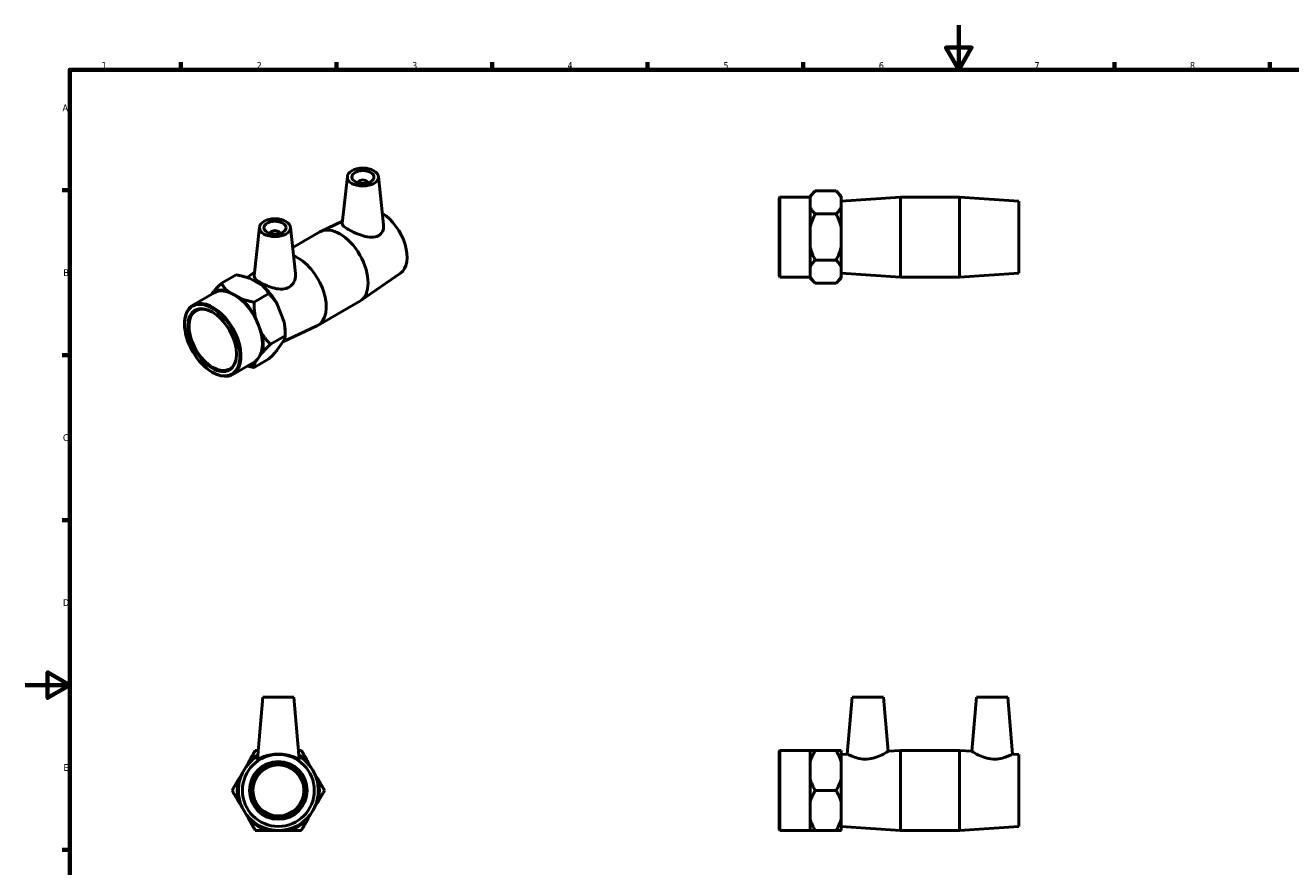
# Model space of a CAD drawing. Header units: millimetres. Extents: x 0 to 904, y -159 to 594.
# Tile 2 of 3: x 0 to 570, y 215 to 594. Entities that reach past the tile are written whole.
import ezdxf

# ---------------------------------------------------------------- set-up
doc = ezdxf.new("R2010")
doc.units = ezdxf.units.MM
doc.layers.add('Border (ANSI)', color=7, linetype='Continuous', lineweight=70)
doc.layers.add('Visible (ANSI)', color=7, linetype='Continuous', lineweight=50)
doc.styles.add('Note Text (ANSI)', font='tahoma.ttf')

# ---------------------------------------------------------------- blocks, each defined once
blk = doc.blocks.new('Borders Default Border')
at = {"layer": 'Border (ANSI)'}
for p, q in [((70.08, 574), (70.08, 577.45)), ((140.17, 574), (140.17, 577.45)), ((210.25, 574), (210.25, 577.45)), ((280.33, 574), (280.33, 577.45)), ((350.42, 574), (350.42, 577.45)), ((490.58, 574), (490.58, 577.45)), ((560.67, 574), (560.67, 577.45)), ((20, 519.75), (16.55, 519.75)), ((20, 445.5), (16.55, 445.5)), ((20, 371.25), (16.55, 371.25)), ((20, 222.75), (16.55, 222.75))]:
    blk.add_line(p, q, dxfattribs=at)
at = {"layer": 'Border (ANSI)', "flags": 128}
for points in [[(420.5, 594), (420.5, 574), (414.73, 584), (426.27, 584), (420.5, 574)], [(20, 20), (20, 574), (821, 574), (821, 20), (20, 20)], [(0, 297), (20, 297), (10, 302.77), (10, 291.23), (20, 297)]]:
    blk.add_lwpolyline(points, dxfattribs=at)
at = {"layer": 'Border (ANSI)', "color": 230, "true_color": 0xff0080, "char_height": 3.05, "attachment_point": 7, "style": 'Note Text (ANSI)'}
for s, insert in [('1', (34.35, 574.4)), ('2', (104.2, 574.4)), ('3', (174.26, 574.34)), ('4', (244.23, 574.4)), ('5', (314.48, 574.34)), ('6', (384.49, 574.34)), ('7', (454.6, 574.4)), ('8', (524.63, 574.33)), ('A', (16.78, 555.35)), ('B', (17.15, 481.1)), ('C', (16.95, 406.8)), ('D', (16.96, 332.6)), ('E', (17.21, 258.35))]:
    blk.add_mtext(s, dxfattribs=dict(at, insert=insert))

msp = doc.modelspace()

# ---------------------------------------------------------------- linework, layer by layer
at = {"layer": 'Visible (ANSI)'}
for p, q in [((145.078, 525.943), (142.806, 504.749)), ((159.051, 525.943), (161.379, 504.23)), ((150.065, 523.055), (150.065, 523.242)), ((154.065, 523.055), (154.065, 523.242)), ((353.531, 517.16), (355.831, 519.46)), ((365.231, 519.46), (355.831, 519.46)), ((367.531, 517.16), (365.231, 519.46)), ((339.531, 516.3), (339.906, 516.675)), ((339.531, 481.05), (339.531, 516.3)), ((339.906, 516.675), (339.906, 480.675)), ((339.906, 516.675), (353.531, 516.675)), ((353.531, 517.16), (353.531, 516.366)), ((353.531, 514.264), (353.531, 516.366)), ((353.531, 512.161), (353.531, 514.264)), ((367.531, 516.366), (367.531, 517.16)), ((367.531, 514.875), (394.198, 516.675)), ((367.531, 512.161), (367.531, 516.366)), ((394.198, 480.675), (394.198, 516.675)), ((394.198, 516.675), (420.865, 516.675)), ((420.865, 480.675), (420.865, 516.675)), ((447.531, 514.875), (420.865, 516.675)), ((447.531, 482.475), (447.531, 514.875)), ((353.531, 512.161), (353.531, 502.88)), ((365.231, 509.068), (355.831, 509.068)), ((367.531, 502.88), (367.531, 512.161)), ((105.48, 503.14), (103.125, 481.18)), ((119.453, 503.14), (121.691, 482.266)), ((142.919, 505.81), (133.153, 501.214)), ((353.531, 498.675), (353.531, 502.88)), ((367.531, 494.471), (367.531, 502.88)), ((110.467, 500.439), (110.467, 500.252)), ((114.467, 500.439), (114.467, 500.252)), ((120.442, 493.918), (132.711, 500.984)), ((353.531, 494.471), (353.531, 498.675)), ((353.531, 494.471), (353.531, 485.189)), ((367.531, 485.189), (367.531, 494.471)), ((353.531, 483.087), (353.531, 485.189)), ((365.231, 488.283), (355.831, 488.283)), ((367.531, 480.984), (367.531, 485.189)), ((95.007, 481.679), (88.36, 477.851)), ((99.874, 480.48), (103.305, 482.853)), ((106.955, 476.672), (101.008, 480.096)), ((169.013, 482.445), (151.097, 470.053)), ((339.531, 481.05), (339.906, 480.675)), ((339.906, 480.675), (353.531, 480.675)), ((353.531, 480.984), (353.531, 483.087)), ((353.531, 480.984), (353.531, 480.191)), ((353.531, 480.191), (355.831, 477.891)), ((367.531, 480.191), (365.231, 477.891)), ((367.531, 482.475), (394.198, 480.675)), ((367.531, 480.191), (367.531, 480.984)), ((394.198, 480.675), (420.865, 480.675)), ((447.531, 482.475), (420.865, 480.675)), ((75.465, 468.018), (85.099, 473.566)), ((84.546, 473.794), (83.903, 472.877)), ((94.082, 472.683), (91.109, 474.395)), ((109.703, 473.216), (103.057, 469.388)), ((365.231, 477.891), (355.831, 477.891)), ((97.055, 470.971), (94.082, 472.683)), ((116.491, 460.845), (113.517, 468.512)), ((131.82, 458.928), (150.676, 469.787)), ((105.105, 458.978), (103.618, 462.811)), ((71.72, 459.443), (71.72, 459.749)), ((106.591, 455.144), (105.105, 458.978)), ((116.08, 451.498), (131.379, 458.698)), ((117.052, 456.141), (117.052, 454.268)), ((117.052, 454.268), (110.405, 450.44)), ((113.517, 447.842), (116.491, 452.084)), ((105.105, 444.262), (106.591, 446.383)), ((93.43, 436.821), (103.064, 442.369)), ((109.703, 443.784), (103.057, 439.956)), ((103.618, 442.141), (105.105, 444.262)), ((84.134, 437.885), (84.398, 437.732)), ((106.988, 291.538), (104.551, 263.691)), ((120.988, 291.538), (106.988, 291.538)), ((120.988, 291.538), (123.424, 263.691)), ((372.531, 291.538), (370.29, 265.925)), ((372.531, 291.538), (386.531, 291.538)), ((386.531, 291.538), (388.664, 267.165)), ((428.531, 291.538), (426.399, 267.165)), ((442.531, 291.538), (428.531, 291.538)), ((442.531, 291.538), (444.772, 265.925)), ((339.531, 267.163), (339.906, 267.538)), ((339.531, 231.913), (339.531, 267.163)), ((339.906, 267.538), (339.906, 231.538)), ((339.906, 267.538), (353.531, 267.538)), ((353.531, 267.538), (353.531, 262.18)), ((365.231, 267.538), (355.831, 267.538)), ((367.531, 262.18), (367.531, 267.538)), ((367.531, 265.738), (370.29, 265.925)), ((388.664, 267.165), (394.198, 267.538)), ((394.198, 231.538), (394.198, 267.538)), ((394.198, 267.538), (420.865, 267.538)), ((420.865, 231.538), (420.865, 267.538)), ((426.399, 267.165), (420.865, 267.538)), ((447.531, 265.738), (444.772, 265.925)), ((447.531, 233.338), (447.531, 265.738)), ((96.297, 254.897), (100.502, 262.18)), ((127.474, 262.18), (131.678, 254.897)), ((353.531, 258.538), (353.531, 262.18)), ((353.531, 254.897), (353.531, 258.538)), ((367.531, 254.897), (367.531, 262.18)), ((353.531, 254.897), (353.531, 244.18)), ((367.531, 244.18), (367.531, 254.897)), ((365.231, 249.538), (355.831, 249.538)), ((100.502, 236.897), (96.297, 244.18)), ((131.678, 244.18), (127.474, 236.897)), ((353.531, 240.538), (353.531, 244.18)), ((353.531, 236.897), (353.531, 240.538)), ((367.531, 236.897), (367.531, 244.18)), ((353.531, 236.897), (353.531, 231.538)), ((367.531, 231.538), (367.531, 236.897)), ((118.192, 231.538), (109.783, 231.538)), ((339.531, 231.913), (339.906, 231.538)), ((339.906, 231.538), (353.531, 231.538)), ((365.231, 231.538), (355.831, 231.538)), ((367.531, 233.338), (394.198, 231.538)), ((394.198, 231.538), (420.865, 231.538)), ((447.531, 233.338), (420.865, 231.538))]:
    msp.add_line(p, q, dxfattribs=at)
for radius in [16.2, 13, 12.5, 11.5]:
    msp.add_circle((113.988, 249.538), radius, dxfattribs=at)
for radius, start, end in [(18, 121.21184, 58.78816), (18.485, 120.11954, 136.85133), (18.485, 43.14867, 59.88046), (18.485, 163.14867, 196.85133), (18.485, 343.14867, 16.85133), (18.485, 223.14867, 256.85133), (18.485, 283.14867, 316.85133)]:
    msp.add_arc((113.988, 249.538), radius, start, end, dxfattribs=at)
for centre, major_axis, ratio in [((152.065, 525.694), (7, 0), 0.5758617), ((152.065, 525.694), (5, 0), 0.5758617), ((112.467, 502.891), (7, 0), 0.5758617), ((112.467, 502.891), (5, 0), 0.5758617), ((84.182, 452.267), (8.795, -15.274), 0.5780931), ((84.182, 452.267), (7.745, -13.45), 0.5780931)]:
    msp.add_ellipse(centre, major_axis=major_axis, ratio=ratio, dxfattribs=at)
for centre, major_axis, ratio, start_param, end_param in [((152.065, 523.242), (-2, 0), 0.5758617, 2.9729035, 6.4518745), ((160.55, 496.244), (8.084, -14.039), 0.5780931, 0.0478402, 2.3333684), ((112.467, 500.439), (-2, 0), 0.5758617, 2.9729035, 6.4518745), ((141.694, 485.385), (-8.983, 15.599), 0.5780931, 3.1415927, 6.2831853), ((122.838, 474.527), (8.983, -15.599), 0.5780931, 6.2353451, 8.7989405), ((94.082, 457.967), (-9.224, 16.018), 0.5780931, 5.7292085, 6.3174308), ((94.082, 457.967), (-8.983, 15.599), 0.5780931, 5.4997209, 6.2831853), ((103.981, 463.668), (9.224, -16.018), 0.5780931, 1.5404183, 2.1286405), ((84.448, 452.419), (8.983, -15.599), 0.5780931, 5.4958534, 10.2121098), ((84.448, 452.419), (7.558, -13.125), 0.5780931, 2.3665178, 7.0582602), ((94.082, 457.967), (-8.983, 15.599), 0.5780931, 4.4525233, 5.4997209), ((94.082, 457.967), (-9.224, 16.018), 0.5780931, 4.682011, 5.2702332), ((94.082, 457.967), (8.983, -15.599), 0.5780931, 0.2637331, 1.3109306), ((103.981, 463.668), (9.224, -16.018), 0.5780931, 0.7873319, 1.081443), ((94.082, 457.967), (-9.224, 16.018), 0.5780931, 3.6348134, 4.2230357), ((94.082, 457.967), (9.224, -16.018), 0.5780931, 6.0536977, 6.3174308), ((94.082, 457.967), (8.983, -15.599), 0.5780931, 0, 0.2637331)]:
    msp.add_ellipse(centre, major_axis=major_axis, ratio=ratio, start_param=start_param, end_param=end_param, dxfattribs=at)
for points, weights in [([(355.831, 519.46), (354.194, 517.823), (353.531, 516.366)], [1, 1.01264937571, 1]), ([(367.531, 516.366), (366.869, 517.823), (365.231, 519.46)], [1, 1.01264937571, 1]), ([(353.531, 512.161), (354.194, 510.705), (355.831, 509.068)], [1, 1.01264937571, 1]), ([(355.831, 509.068), (354.194, 505.793), (353.531, 502.88)], [1, 1.01264937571, 1]), ([(365.231, 509.068), (366.869, 510.705), (367.531, 512.161)], [1, 1.01264937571, 1]), ([(367.531, 502.88), (366.869, 505.793), (365.231, 509.068)], [1, 1.01264937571, 1]), ([(353.531, 494.471), (354.194, 491.558), (355.831, 488.283)], [1, 1.01264937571, 1]), ([(365.231, 488.283), (366.869, 491.558), (367.531, 494.471)], [1, 1.01264937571, 1]), ([(355.831, 488.283), (354.194, 486.646), (353.531, 485.189)], [1, 1.01264937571, 1]), ([(367.531, 485.189), (366.869, 486.646), (365.231, 488.283)], [1, 1.01264937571, 1]), ([(101.008, 480.096), (98.48, 481.012), (95.007, 481.679)], [1, 1.01264937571, 1]), ([(353.531, 480.984), (354.194, 479.528), (355.831, 477.891)], [1, 1.01264937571, 1]), ([(365.231, 477.891), (366.869, 479.528), (367.531, 480.984)], [1, 1.01264937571, 1]), ([(84.546, 473.794), (86.044, 475.533), (88.36, 477.851)], [1, 1.01264937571, 1]), ([(88.36, 477.851), (89.518, 475.851), (91.109, 474.395)], [1, 1.01264937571, 1]), ([(109.703, 473.216), (108.546, 475.216), (106.955, 476.672)], [1, 1.01264937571, 1]), ([(113.517, 468.512), (112.019, 470.897), (109.703, 473.216)], [1, 1.01264937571, 1]), ([(97.055, 470.971), (99.583, 470.055), (103.057, 469.388)], [1, 1.01264937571, 1]), ([(103.057, 469.388), (103.057, 465.736), (103.618, 462.811)], [1, 1.01264937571, 1]), ([(117.052, 454.268), (117.052, 457.92), (116.491, 460.845)], [1, 1.01264937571, 1]), ([(106.591, 455.144), (108.089, 452.759), (110.405, 450.44)], [1, 1.01264937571, 1]), ([(110.405, 450.44), (108.089, 448.122), (106.591, 446.383)], [1, 1.01264937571, 1]), ([(116.491, 452.084), (117.052, 453.283), (117.052, 454.268)], [1, 1.01264937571, 1]), ([(109.703, 443.784), (112.019, 446.103), (113.517, 447.842)], [1, 1.01264937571, 1]), ([(103.057, 439.956), (101.438, 440.267), (100.04, 440.627)], [1, 1.00585655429, 1.00629003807]), ([(103.618, 442.141), (103.057, 440.941), (103.057, 439.956)], [1, 1.01264937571, 1]), ([(100.502, 262.18), (101.958, 264.702), (103.595, 267.538)], [1, 1.01264937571, 1]), ([(103.595, 267.538), (104.251, 267.538), (104.888, 267.538)], [1, 1.0025084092, 1.00402196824]), ([(123.087, 267.538), (123.724, 267.538), (124.38, 267.538)], [1.00402196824, 1.0025084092, 1]), ([(124.38, 267.538), (126.017, 264.702), (127.474, 262.18)], [1, 1.01264937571, 1]), ([(353.531, 267.538), (354.194, 267.538), (355.831, 267.538)], [1, 1.01264937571, 1]), ([(355.831, 267.538), (354.194, 264.702), (353.531, 262.18)], [1, 1.01264937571, 1]), ([(365.231, 267.538), (366.869, 267.538), (367.531, 267.538)], [1, 1.01264937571, 1]), ([(367.531, 262.18), (366.869, 264.702), (365.231, 267.538)], [1, 1.01264937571, 1]), ([(93.203, 249.538), (94.84, 252.375), (96.297, 254.897)], [1, 1.01264937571, 1]), ([(131.678, 254.897), (133.135, 252.375), (134.772, 249.538)], [1, 1.01264937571, 1]), ([(353.531, 254.897), (354.194, 252.375), (355.831, 249.538)], [1, 1.01264937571, 1]), ([(365.231, 249.538), (366.869, 252.375), (367.531, 254.897)], [1, 1.01264937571, 1]), ([(96.297, 244.18), (94.84, 246.702), (93.203, 249.538)], [1, 1.01264937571, 1]), ([(134.772, 249.538), (133.135, 246.702), (131.678, 244.18)], [1, 1.01264937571, 1]), ([(355.831, 249.538), (354.194, 246.702), (353.531, 244.18)], [1, 1.01264937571, 1]), ([(367.531, 244.18), (366.869, 246.702), (365.231, 249.538)], [1, 1.01264937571, 1]), ([(103.595, 231.538), (101.958, 234.375), (100.502, 236.897)], [1, 1.01264937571, 1]), ([(127.474, 236.897), (126.017, 234.375), (124.38, 231.538)], [1, 1.01264937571, 1]), ([(353.531, 236.897), (354.194, 234.375), (355.831, 231.538)], [1, 1.01264937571, 1]), ([(365.231, 231.538), (366.869, 234.375), (367.531, 236.897)], [1, 1.01264937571, 1]), ([(109.783, 231.538), (106.87, 231.538), (103.595, 231.538)], [1, 1.01264937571, 1]), ([(124.38, 231.538), (121.105, 231.538), (118.192, 231.538)], [1, 1.01264937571, 1]), ([(355.831, 231.538), (354.194, 231.538), (353.531, 231.538)], [1, 1.01264937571, 1]), ([(367.531, 231.538), (366.869, 231.538), (365.231, 231.538)], [1, 1.01264937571, 1])]:
    msp.add_rational_spline(points, weights, degree=2, dxfattribs=at)
for points, knots in [([(159.016, 499.227), (158.158, 498.753), (157.073, 498.538), (154.722, 498.592), (153.454, 498.848), (151.11, 499.526), (149.868, 499.991), (147.548, 501.006), (146.469, 501.553), (144.745, 502.545), (144.013, 503.041), (143.048, 503.919), (142.812, 504.305), (142.8, 504.677), (142.802, 504.713), (142.806, 504.749)], [0, 0, 0, 0, 0.3787832, 0.3787832, 0.7575664, 0.7575664, 1.1231033, 1.1231033, 1.4886402, 1.4886402, 1.8541771, 1.8541771, 2.2197141, 2.2197141, 2.2592106, 2.2592106, 2.2592106, 2.2592106]), ([(161.379, 504.23), (161.392, 504.109), (161.401, 503.989), (161.447, 502.982), (161.277, 502.019), (160.457, 500.355), (159.804, 499.664), (159.016, 499.227)], [5.02526443, 5.02526443, 5.02526443, 5.02526443, 5.0719809, 5.0719809, 5.42031353, 5.42031353, 5.76864616, 5.76864616, 5.76864616, 5.76864616]), ([(118.852, 476.099), (118.002, 475.592), (116.945, 475.298), (114.679, 475.185), (113.469, 475.353), (111.221, 475.884), (110.019, 476.287), (107.787, 477.204), (106.756, 477.714), (105.109, 478.662), (104.394, 479.158), (103.423, 480.086), (103.165, 480.523), (103.116, 481.011), (103.117, 481.095), (103.126, 481.18)], [0, 0, 0, 0, 0.3483326, 0.3483326, 0.6966653, 0.6966653, 1.0461741, 1.0461741, 1.3956829, 1.3956829, 1.7451917, 1.7451917, 2.0947005, 2.0947005, 2.1657987, 2.1657987, 2.1657987, 2.1657987]), ([(121.69, 482.266), (121.714, 482.047), (121.727, 481.828), (121.741, 480.586), (121.514, 479.468), (120.533, 477.496), (119.776, 476.65), (118.852, 476.099)], [4.93118788, 4.93118788, 4.93118788, 4.93118788, 5.01107979, 5.01107979, 5.38986298, 5.38986298, 5.76864616, 5.76864616, 5.76864616, 5.76864616]), ([(123.424, 263.691), (123.425, 263.68), (123.423, 263.67), (123.375, 263.598), (123.088, 263.698), (122.066, 264.137), (121.331, 264.463), (119.684, 265.056), (118.652, 265.367), (116.387, 265.804), (115.153, 265.925), (112.823, 265.925), (111.588, 265.804), (109.323, 265.367), (108.291, 265.056), (106.645, 264.463), (105.909, 264.137), (104.887, 263.698), (104.601, 263.598), (104.557, 263.663)], [2.9373349, 2.9373349, 2.9373349, 2.9373349, 2.9772804, 2.9772804, 3.3256131, 3.3256131, 3.6739457, 3.6739457, 4.0234545, 4.0234545, 4.3729633, 4.3729633, 4.7224721, 4.7224721, 5.0719809, 5.0719809, 5.4203135, 5.4203135, 5.7686462, 5.7686462, 5.7686462, 5.7686462]), ([(379.131, 263.663), (377.973, 263.598), (376.763, 263.698), (374.581, 264.137), (373.605, 264.463), (372.073, 265.056), (371.406, 265.367), (370.514, 265.804), (370.29, 265.925), (370.29, 265.925)], [0, 0, 0, 0, 0.3483326, 0.3483326, 0.6966653, 0.6966653, 1.0461741, 1.0461741, 1.3956829, 1.3956829, 1.3956829, 1.3956829]), ([(388.664, 267.165), (388.664, 267.165), (388.418, 267.011), (387.46, 266.45), (386.749, 266.048), (385.107, 265.233), (384.049, 264.76), (381.694, 264.003), (380.391, 263.733), (379.131, 263.663)], [4.2800059, 4.2800059, 4.2800059, 4.2800059, 4.6455429, 4.6455429, 5.0110798, 5.0110798, 5.389863, 5.389863, 5.7686462, 5.7686462, 5.7686462, 5.7686462]), ([(435.931, 263.663), (434.671, 263.733), (433.369, 264.003), (431.013, 264.76), (429.956, 265.233), (428.314, 266.048), (427.602, 266.45), (426.644, 267.011), (426.399, 267.165), (426.399, 267.165)], [0, 0, 0, 0, 0.3787832, 0.3787832, 0.7575664, 0.7575664, 1.1231033, 1.1231033, 1.4886402, 1.4886402, 1.4886402, 1.4886402]), ([(444.772, 265.925), (444.772, 265.925), (444.549, 265.804), (443.657, 265.367), (442.989, 265.056), (441.457, 264.463), (440.481, 264.137), (438.299, 263.698), (437.09, 263.598), (435.931, 263.663)], [4.3729633, 4.3729633, 4.3729633, 4.3729633, 4.7224721, 4.7224721, 5.0719809, 5.0719809, 5.4203135, 5.4203135, 5.7686462, 5.7686462, 5.7686462, 5.7686462])]:
    msp.add_open_spline(points, degree=3, knots=knots, dxfattribs=at)
msp.add_open_spline([(104.557, 263.663), (104.552, 263.67), (104.55, 263.68), (104.552, 263.691)], degree=3, dxfattribs=at)

# ---------------------------------------------------------------- block references
msp.add_blockref('Borders Default Border', (0, 0))

doc.saveas('drawing.dxf')
